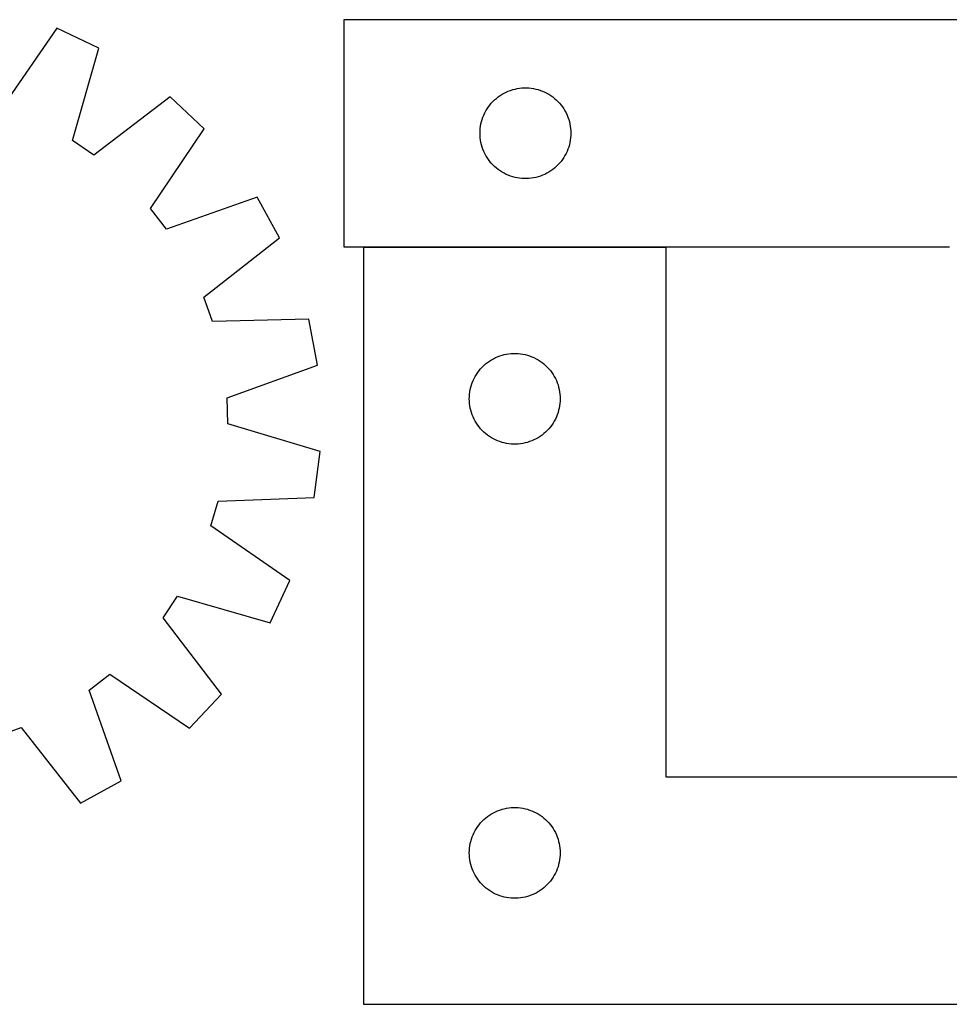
# Model space of a CAD drawing. Header units: millimetres. Extents: x 7 to 1493, y 7 to 2993.
# Tile 8 of 13: x 373 to 680, y 2658 to 2983. Entities that reach past the tile are written whole.
import ezdxf

# ---------------------------------------------------------------- set-up
doc = ezdxf.new("R2010")
doc.units = ezdxf.units.MM
doc.layers.add('COMMON', color=5, linetype='CONTINUOUS', true_color=0x0000ff)
doc.layers.add('CUT', color=7, linetype='CONTINUOUS', true_color=0x000000)

msp = doc.modelspace()

# ---------------------------------------------------------------- linework, layer by layer
at = {"layer": 'COMMON'}
msp.add_line((586.68872, 2908.377162), (486.68872, 2908.377162), dxfattribs=at)
at = {"layer": 'CUT'}
for p, q in [((780.221613, 2983.477162), (480.221613, 2983.477162)), ((480.221613, 2983.477162), (480.221613, 2908.477162)), ((385.442905, 2980.63297), (367.417971, 2954.478113)), ((399.358093, 2974.068056), (385.442905, 2980.63297)), ((390.634144, 2943.525177), (399.358093, 2974.068056)), ((533.171961, 2959.217344), (533.862897, 2959.562696)), ((533.862897, 2959.562696), (534.570694, 2959.872022)), ((534.570694, 2959.872022), (535.293477, 2960.144501)), ((535.293477, 2960.144501), (536.029328, 2960.37941)), ((536.029328, 2960.37941), (536.776297, 2960.576128)), ((536.776297, 2960.576128), (537.532401, 2960.734132)), ((537.532401, 2960.734132), (538.295637, 2960.853002)), ((538.295637, 2960.853002), (539.063981, 2960.932425)), ((539.063981, 2960.932425), (539.835394, 2960.972189)), ((539.835394, 2960.972189), (540.607831, 2960.972189)), ((540.607831, 2960.972189), (541.379245, 2960.932425)), ((541.379245, 2960.932425), (542.147588, 2960.853002)), ((542.147588, 2960.853002), (542.910824, 2960.734132)), ((542.910824, 2960.734132), (543.666929, 2960.576128)), ((543.666929, 2960.576128), (544.413897, 2960.37941)), ((544.413897, 2960.37941), (545.149748, 2960.144501)), ((545.149748, 2960.144501), (545.872531, 2959.872022)), ((545.872531, 2959.872022), (546.580328, 2959.562696)), ((546.580328, 2959.562696), (547.271264, 2959.217344)), ((422.946043, 2958.003361), (397.721018, 2938.698626)), ((434.151504, 2947.459728), (422.946043, 2958.003361)), ((528.954634, 2955.879444), (529.47933, 2956.446325)), ((529.47933, 2956.446325), (530.032513, 2956.985443)), ((530.032513, 2956.985443), (530.612715, 2957.495369)), ((530.612715, 2957.495369), (531.218398, 2957.974751)), ((531.218398, 2957.974751), (531.847957, 2958.422318)), ((531.847957, 2958.422318), (532.499721, 2958.836882)), ((532.499721, 2958.836882), (533.171961, 2959.217344)), ((547.271264, 2959.217344), (547.943505, 2958.836882)), ((547.943505, 2958.836882), (548.595268, 2958.422318)), ((548.595268, 2958.422318), (549.224827, 2957.974751)), ((549.224827, 2957.974751), (549.83051, 2957.495369)), ((549.83051, 2957.495369), (550.410713, 2956.985443)), ((550.410713, 2956.985443), (550.963895, 2956.446325)), ((550.963895, 2956.446325), (551.488592, 2955.879444)), ((526.804306, 2952.683569), (527.167334, 2953.365383)), ((527.167334, 2953.365383), (527.564979, 2954.027605)), ((527.564979, 2954.027605), (527.996188, 2954.668479)), ((527.996188, 2954.668479), (528.459816, 2955.286305)), ((528.459816, 2955.286305), (528.954634, 2955.879444)), ((551.488592, 2955.879444), (551.98341, 2955.286305)), ((551.98341, 2955.286305), (552.447038, 2954.668479)), ((552.447038, 2954.668479), (552.878246, 2954.027605)), ((552.878246, 2954.027605), (553.275891, 2953.365383)), ((553.275891, 2953.365383), (553.638919, 2952.683569)), ((525.538777, 2949.045443), (525.716197, 2949.797229)), ((525.716197, 2949.797229), (525.932082, 2950.538885)), ((525.932082, 2950.538885), (526.18586, 2951.268444)), ((526.18586, 2951.268444), (526.476859, 2951.983971)), ((526.476859, 2951.983971), (526.804306, 2952.683569)), ((553.638919, 2952.683569), (553.966366, 2951.983971)), ((553.966366, 2951.983971), (554.257365, 2951.268444)), ((554.257365, 2951.268444), (554.511143, 2950.538885)), ((554.511143, 2950.538885), (554.727029, 2949.797229)), ((554.727029, 2949.797229), (554.904448, 2949.045443)), ((416.416267, 2921.107572), (434.151504, 2947.459728)), ((525.221613, 2945.977162), (525.241501, 2946.749344)), ((525.241501, 2946.749344), (525.301115, 2947.519477)), ((525.301115, 2947.519477), (525.400294, 2948.285521)), ((525.400294, 2948.285521), (525.538777, 2949.045443)), ((554.904448, 2949.045443), (555.042931, 2948.285521)), ((555.042931, 2948.285521), (555.142111, 2947.519477)), ((555.142111, 2947.519477), (555.201724, 2946.749344)), ((555.201724, 2946.749344), (555.221613, 2945.977162)), ((397.721018, 2938.698626), (390.634144, 2943.525177)), ((525.241501, 2945.204981), (525.221613, 2945.977162)), ((525.301115, 2944.434847), (525.241501, 2945.204981)), ((525.400294, 2943.668804), (525.301115, 2944.434847)), ((525.538777, 2942.908881), (525.400294, 2943.668804)), ((555.042931, 2943.668804), (554.904448, 2942.908881)), ((555.142111, 2944.434847), (555.042931, 2943.668804)), ((555.201724, 2945.204981), (555.142111, 2944.434847)), ((555.221613, 2945.977162), (555.201724, 2945.204981)), ((525.716197, 2942.157096), (525.538777, 2942.908881)), ((525.932082, 2941.41544), (525.716197, 2942.157096)), ((526.18586, 2940.685881), (525.932082, 2941.41544)), ((526.476859, 2939.970354), (526.18586, 2940.685881)), ((526.804306, 2939.270755), (526.476859, 2939.970354)), ((553.966366, 2939.970354), (553.638919, 2939.270755)), ((554.257365, 2940.685881), (553.966366, 2939.970354)), ((554.511143, 2941.41544), (554.257365, 2940.685881)), ((554.727029, 2942.157096), (554.511143, 2941.41544)), ((554.904448, 2942.908881), (554.727029, 2942.157096)), ((527.167334, 2938.588941), (526.804306, 2939.270755)), ((527.564979, 2937.926719), (527.167334, 2938.588941)), ((527.996188, 2937.285846), (527.564979, 2937.926719)), ((528.459816, 2936.66802), (527.996188, 2937.285846)), ((528.954634, 2936.074881), (528.459816, 2936.66802)), ((551.98341, 2936.66802), (551.488592, 2936.074881)), ((552.447038, 2937.285846), (551.98341, 2936.66802)), ((552.878246, 2937.926719), (552.447038, 2937.285846)), ((553.275891, 2938.588941), (552.878246, 2937.926719)), ((553.638919, 2939.270755), (553.275891, 2938.588941)), ((529.47933, 2935.508), (528.954634, 2936.074881)), ((530.032513, 2934.968882), (529.47933, 2935.508)), ((530.612715, 2934.458956), (530.032513, 2934.968882)), ((531.218398, 2933.979574), (530.612715, 2934.458956)), ((531.847957, 2933.532007), (531.218398, 2933.979574)), ((532.499721, 2933.117443), (531.847957, 2933.532007)), ((548.595268, 2933.532007), (547.943505, 2933.117443)), ((549.224827, 2933.979574), (548.595268, 2933.532007)), ((549.83051, 2934.458956), (549.224827, 2933.979574)), ((550.410713, 2934.968882), (549.83051, 2934.458956)), ((550.963895, 2935.508), (550.410713, 2934.968882)), ((551.488592, 2936.074881), (550.963895, 2935.508)), ((533.171961, 2932.73698), (532.499721, 2933.117443)), ((533.862897, 2932.391628), (533.171961, 2932.73698)), ((534.570694, 2932.082303), (533.862897, 2932.391628)), ((535.293477, 2931.809824), (534.570694, 2932.082303)), ((536.029328, 2931.574914), (535.293477, 2931.809824)), ((536.776297, 2931.378197), (536.029328, 2931.574914)), ((537.532401, 2931.220193), (536.776297, 2931.378197)), ((538.295637, 2931.101322), (537.532401, 2931.220193)), ((539.063981, 2931.021899), (538.295637, 2931.101322)), ((539.835394, 2930.982135), (539.063981, 2931.021899)), ((540.607831, 2930.982135), (539.835394, 2930.982135)), ((541.379245, 2931.021899), (540.607831, 2930.982135)), ((542.147588, 2931.101322), (541.379245, 2931.021899)), ((542.910824, 2931.220193), (542.147588, 2931.101322)), ((543.666929, 2931.378197), (542.910824, 2931.220193)), ((544.413897, 2931.574914), (543.666929, 2931.378197)), ((545.149748, 2931.809824), (544.413897, 2931.574914)), ((545.872531, 2932.082303), (545.149748, 2931.809824)), ((546.580328, 2932.391628), (545.872531, 2932.082303)), ((547.271264, 2932.73698), (546.580328, 2932.391628)), ((547.943505, 2933.117443), (547.271264, 2932.73698)), ((451.620714, 2924.892218), (421.664797, 2914.327285)), ((459.019578, 2911.401949), (451.620714, 2924.892218)), ((421.664797, 2914.327285), (416.416267, 2921.107572)), ((434.009102, 2891.820049), (459.019578, 2911.401949)), ((480.221613, 2908.477162), (680.221613, 2908.477162)), ((586.68872, 2908.277161), (486.68872, 2908.277161)), ((486.68872, 2908.277161), (486.68872, 2658.277161)), ((586.68872, 2733.277161), (586.68872, 2908.277161)), ((436.905527, 2883.749727), (434.009102, 2891.820049)), ((468.66004, 2884.540688), (436.905527, 2883.749727)), ((471.528056, 2869.424305), (468.66004, 2884.540688)), ((528.966828, 2871.136881), (529.639069, 2871.517343)), ((529.639069, 2871.517343), (530.330004, 2871.862695)), ((530.330004, 2871.862695), (531.037801, 2872.172021)), ((531.037801, 2872.172021), (531.760584, 2872.4445)), ((531.760584, 2872.4445), (532.496435, 2872.679409)), ((532.496435, 2872.679409), (533.243404, 2872.876127)), ((533.243404, 2872.876127), (533.999508, 2873.034131)), ((533.999508, 2873.034131), (534.762744, 2873.153001)), ((534.762744, 2873.153001), (535.531088, 2873.232424)), ((535.531088, 2873.232424), (536.302501, 2873.272188)), ((536.302501, 2873.272188), (537.074939, 2873.272188)), ((537.074939, 2873.272188), (537.846352, 2873.232424)), ((537.846352, 2873.232424), (538.614695, 2873.153001)), ((538.614695, 2873.153001), (539.377931, 2873.034131)), ((539.377931, 2873.034131), (540.134036, 2872.876127)), ((540.134036, 2872.876127), (540.881004, 2872.679409)), ((540.881004, 2872.679409), (541.616856, 2872.4445)), ((541.616856, 2872.4445), (542.339638, 2872.172021)), ((542.339638, 2872.172021), (543.047436, 2871.862695)), ((543.047436, 2871.862695), (543.738371, 2871.517343)), ((543.738371, 2871.517343), (544.410612, 2871.136881)), ((441.690539, 2858.529474), (471.528056, 2869.424305)), ((525.421741, 2868.179443), (525.946437, 2868.746324)), ((525.946437, 2868.746324), (526.49962, 2869.285442)), ((526.49962, 2869.285442), (527.079822, 2869.795368)), ((527.079822, 2869.795368), (527.685506, 2870.27475)), ((527.685506, 2870.27475), (528.315064, 2870.722317)), ((528.315064, 2870.722317), (528.966828, 2871.136881)), ((544.410612, 2871.136881), (545.062376, 2870.722317)), ((545.062376, 2870.722317), (545.691934, 2870.27475)), ((545.691934, 2870.27475), (546.297617, 2869.795368)), ((546.297617, 2869.795368), (546.87782, 2869.285442)), ((546.87782, 2869.285442), (547.431003, 2868.746324)), ((547.431003, 2868.746324), (547.955699, 2868.179443)), ((523.271414, 2864.983568), (523.634441, 2865.665382)), ((523.634441, 2865.665382), (524.032086, 2866.327604)), ((524.032086, 2866.327604), (524.463295, 2866.968478)), ((524.463295, 2866.968478), (524.926923, 2867.586304)), ((524.926923, 2867.586304), (525.421741, 2868.179443)), ((547.955699, 2868.179443), (548.450517, 2867.586304)), ((548.450517, 2867.586304), (548.914145, 2866.968478)), ((548.914145, 2866.968478), (549.345353, 2866.327604)), ((549.345353, 2866.327604), (549.742998, 2865.665382)), ((549.742998, 2865.665382), (550.106026, 2864.983568)), ((522.005885, 2861.345442), (522.183304, 2862.097228)), ((522.183304, 2862.097228), (522.399189, 2862.838884)), ((522.399189, 2862.838884), (522.652968, 2863.568443)), ((522.652968, 2863.568443), (522.943966, 2864.28397)), ((522.943966, 2864.28397), (523.271414, 2864.983568)), ((550.106026, 2864.983568), (550.433473, 2864.28397)), ((550.433473, 2864.28397), (550.724472, 2863.568443)), ((550.724472, 2863.568443), (550.978251, 2862.838884)), ((550.978251, 2862.838884), (551.194136, 2862.097228)), ((551.194136, 2862.097228), (551.371555, 2861.345442)), ((441.951337, 2849.959098), (441.690539, 2858.529474)), ((521.68872, 2858.277161), (521.708608, 2859.049343)), ((521.708608, 2859.049343), (521.768222, 2859.819476)), ((521.768222, 2859.819476), (521.867401, 2860.58552)), ((521.867401, 2860.58552), (522.005885, 2861.345442)), ((551.371555, 2861.345442), (551.510038, 2860.58552)), ((551.510038, 2860.58552), (551.609218, 2859.819476)), ((551.609218, 2859.819476), (551.668831, 2859.049343)), ((551.668831, 2859.049343), (551.68872, 2858.277161)), ((521.708608, 2857.50498), (521.68872, 2858.277161)), ((521.768222, 2856.734846), (521.708608, 2857.50498)), ((521.867401, 2855.968803), (521.768222, 2856.734846)), ((522.005885, 2855.20888), (521.867401, 2855.968803)), ((551.510038, 2855.968803), (551.371555, 2855.20888)), ((551.609218, 2856.734846), (551.510038, 2855.968803)), ((551.668831, 2857.50498), (551.609218, 2856.734846)), ((551.68872, 2858.277161), (551.668831, 2857.50498)), ((522.183304, 2854.457095), (522.005885, 2855.20888)), ((522.399189, 2853.715439), (522.183304, 2854.457095)), ((522.652968, 2852.98588), (522.399189, 2853.715439)), ((522.943966, 2852.270353), (522.652968, 2852.98588)), ((523.271414, 2851.570754), (522.943966, 2852.270353)), ((550.433473, 2852.270353), (550.106026, 2851.570754)), ((550.724472, 2852.98588), (550.433473, 2852.270353)), ((550.978251, 2853.715439), (550.724472, 2852.98588)), ((551.194136, 2854.457095), (550.978251, 2853.715439)), ((551.371555, 2855.20888), (551.194136, 2854.457095)), ((472.396094, 2840.898662), (441.951337, 2849.959098)), ((523.634441, 2850.88894), (523.271414, 2851.570754)), ((524.032086, 2850.226718), (523.634441, 2850.88894)), ((524.463295, 2849.585845), (524.032086, 2850.226718)), ((524.926923, 2848.968019), (524.463295, 2849.585845)), ((525.421741, 2848.37488), (524.926923, 2848.968019)), ((548.450517, 2848.968019), (547.955699, 2848.37488)), ((548.914145, 2849.585845), (548.450517, 2848.968019)), ((549.345353, 2850.226718), (548.914145, 2849.585845)), ((549.742998, 2850.88894), (549.345353, 2850.226718)), ((550.106026, 2851.570754), (549.742998, 2850.88894)), ((525.946437, 2847.807999), (525.421741, 2848.37488)), ((526.49962, 2847.268881), (525.946437, 2847.807999)), ((527.079822, 2846.758955), (526.49962, 2847.268881)), ((527.685506, 2846.279573), (527.079822, 2846.758955)), ((528.315064, 2845.832006), (527.685506, 2846.279573)), ((528.966828, 2845.417442), (528.315064, 2845.832006)), ((545.062376, 2845.832006), (544.410612, 2845.417442)), ((545.691934, 2846.279573), (545.062376, 2845.832006)), ((546.297617, 2846.758955), (545.691934, 2846.279573)), ((546.87782, 2847.268881), (546.297617, 2846.758955)), ((547.431003, 2847.807999), (546.87782, 2847.268881)), ((547.955699, 2848.37488), (547.431003, 2847.807999)), ((529.639069, 2845.036979), (528.966828, 2845.417442)), ((530.330004, 2844.691627), (529.639069, 2845.036979)), ((531.037801, 2844.382302), (530.330004, 2844.691627)), ((531.760584, 2844.109823), (531.037801, 2844.382302)), ((532.496435, 2843.874913), (531.760584, 2844.109823)), ((533.243404, 2843.678196), (532.496435, 2843.874913)), ((533.999508, 2843.520192), (533.243404, 2843.678196)), ((534.762744, 2843.401321), (533.999508, 2843.520192)), ((535.531088, 2843.321898), (534.762744, 2843.401321)), ((536.302501, 2843.282134), (535.531088, 2843.321898)), ((537.074939, 2843.282134), (536.302501, 2843.282134)), ((537.846352, 2843.321898), (537.074939, 2843.282134)), ((538.614695, 2843.401321), (537.846352, 2843.321898)), ((539.377931, 2843.520192), (538.614695, 2843.401321)), ((540.134036, 2843.678196), (539.377931, 2843.520192)), ((540.881004, 2843.874913), (540.134036, 2843.678196)), ((541.616856, 2844.109823), (540.881004, 2843.874913)), ((542.339638, 2844.382302), (541.616856, 2844.109823)), ((543.047436, 2844.691627), (542.339638, 2844.382302)), ((543.738371, 2845.036979), (543.047436, 2844.691627)), ((544.410612, 2845.417442), (543.738371, 2845.036979)), ((470.45252, 2825.635862), (472.396094, 2840.898662)), ((436.308308, 2816.263058), (438.708667, 2824.494561)), ((438.708667, 2824.494561), (470.45252, 2825.635862)), ((462.463165, 2798.238124), (436.308308, 2816.263058)), ((455.898251, 2784.322936), (462.463165, 2798.238124)), ((420.528821, 2785.960012), (425.355372, 2793.046885)), ((425.355372, 2793.046885), (455.898251, 2784.322936)), ((439.833556, 2760.734986), (420.528821, 2785.960012)), ((396.15748, 2762.016232), (402.937767, 2767.264763)), ((402.937767, 2767.264763), (429.289923, 2749.529526)), ((406.722413, 2732.060315), (396.15748, 2762.016232)), ((429.289923, 2749.529526), (439.833556, 2760.734986)), ((365.579922, 2746.775503), (373.650244, 2749.671928)), ((373.650244, 2749.671928), (393.232144, 2724.661451)), ((393.232144, 2724.661451), (406.722413, 2732.060315)), ((786.68872, 2733.277161), (586.68872, 2733.277161)), ((530.330004, 2721.862695), (531.037801, 2722.172021)), ((531.037801, 2722.172021), (531.760584, 2722.4445)), ((531.760584, 2722.4445), (532.496435, 2722.679409)), ((532.496435, 2722.679409), (533.243404, 2722.876127)), ((533.243404, 2722.876127), (533.999508, 2723.034131)), ((533.999508, 2723.034131), (534.762744, 2723.153001)), ((534.762744, 2723.153001), (535.531088, 2723.232424)), ((535.531088, 2723.232424), (536.302501, 2723.272188)), ((536.302501, 2723.272188), (537.074939, 2723.272188)), ((537.074939, 2723.272188), (537.846352, 2723.232424)), ((537.846352, 2723.232424), (538.614695, 2723.153001)), ((538.614695, 2723.153001), (539.377931, 2723.034131)), ((539.377931, 2723.034131), (540.134036, 2722.876127)), ((540.134036, 2722.876127), (540.881004, 2722.679409)), ((540.881004, 2722.679409), (541.616856, 2722.4445)), ((541.616856, 2722.4445), (542.339638, 2722.172021)), ((542.339638, 2722.172021), (543.047436, 2721.862695)), ((525.421741, 2718.179443), (525.946437, 2718.746324)), ((525.946437, 2718.746324), (526.49962, 2719.285442)), ((526.49962, 2719.285442), (527.079822, 2719.795368)), ((527.079822, 2719.795368), (527.685506, 2720.27475)), ((527.685506, 2720.27475), (528.315064, 2720.722317)), ((528.315064, 2720.722317), (528.966828, 2721.136881)), ((528.966828, 2721.136881), (529.639069, 2721.517343)), ((529.639069, 2721.517343), (530.330004, 2721.862695)), ((543.047436, 2721.862695), (543.738371, 2721.517343)), ((543.738371, 2721.517343), (544.410612, 2721.136881)), ((544.410612, 2721.136881), (545.062376, 2720.722317)), ((545.062376, 2720.722317), (545.691934, 2720.27475)), ((545.691934, 2720.27475), (546.297617, 2719.795368)), ((546.297617, 2719.795368), (546.87782, 2719.285442)), ((546.87782, 2719.285442), (547.431003, 2718.746324)), ((547.431003, 2718.746324), (547.955699, 2718.179443)), ((523.271414, 2714.983568), (523.634441, 2715.665382)), ((523.634441, 2715.665382), (524.032086, 2716.327604)), ((524.032086, 2716.327604), (524.463295, 2716.968478)), ((524.463295, 2716.968478), (524.926923, 2717.586304)), ((524.926923, 2717.586304), (525.421741, 2718.179443)), ((547.955699, 2718.179443), (548.450517, 2717.586304)), ((548.450517, 2717.586304), (548.914145, 2716.968478)), ((548.914145, 2716.968478), (549.345353, 2716.327604)), ((549.345353, 2716.327604), (549.742998, 2715.665382)), ((549.742998, 2715.665382), (550.106026, 2714.983568)), ((522.183304, 2712.097228), (522.399189, 2712.838884)), ((522.399189, 2712.838884), (522.652968, 2713.568443)), ((522.652968, 2713.568443), (522.943966, 2714.28397)), ((522.943966, 2714.28397), (523.271414, 2714.983568)), ((550.106026, 2714.983568), (550.433473, 2714.28397)), ((550.433473, 2714.28397), (550.724472, 2713.568443)), ((550.724472, 2713.568443), (550.978251, 2712.838884)), ((550.978251, 2712.838884), (551.194136, 2712.097228)), ((521.68872, 2708.277161), (521.708608, 2709.049343)), ((521.708608, 2709.049343), (521.768222, 2709.819476)), ((521.768222, 2709.819476), (521.867401, 2710.58552)), ((521.867401, 2710.58552), (522.005885, 2711.345442)), ((522.005885, 2711.345442), (522.183304, 2712.097228)), ((551.194136, 2712.097228), (551.371555, 2711.345442)), ((551.371555, 2711.345442), (551.510038, 2710.58552)), ((551.510038, 2710.58552), (551.609218, 2709.819476)), ((551.609218, 2709.819476), (551.668831, 2709.049343)), ((551.668831, 2709.049343), (551.68872, 2708.277161)), ((521.708608, 2707.50498), (521.68872, 2708.277161)), ((521.768222, 2706.734846), (521.708608, 2707.50498)), ((521.867401, 2705.968803), (521.768222, 2706.734846)), ((522.005885, 2705.20888), (521.867401, 2705.968803)), ((551.510038, 2705.968803), (551.371555, 2705.20888)), ((551.609218, 2706.734846), (551.510038, 2705.968803)), ((551.668831, 2707.50498), (551.609218, 2706.734846)), ((551.68872, 2708.277161), (551.668831, 2707.50498)), ((522.183304, 2704.457095), (522.005885, 2705.20888)), ((522.399189, 2703.715439), (522.183304, 2704.457095)), ((522.652968, 2702.98588), (522.399189, 2703.715439)), ((522.943966, 2702.270353), (522.652968, 2702.98588)), ((550.724472, 2702.98588), (550.433473, 2702.270353)), ((550.978251, 2703.715439), (550.724472, 2702.98588)), ((551.194136, 2704.457095), (550.978251, 2703.715439)), ((551.371555, 2705.20888), (551.194136, 2704.457095)), ((523.271414, 2701.570754), (522.943966, 2702.270353)), ((523.634441, 2700.88894), (523.271414, 2701.570754)), ((524.032086, 2700.226718), (523.634441, 2700.88894)), ((524.463295, 2699.585845), (524.032086, 2700.226718)), ((524.926923, 2698.968019), (524.463295, 2699.585845)), ((548.914145, 2699.585845), (548.450517, 2698.968019)), ((549.345353, 2700.226718), (548.914145, 2699.585845)), ((549.742998, 2700.88894), (549.345353, 2700.226718)), ((550.106026, 2701.570754), (549.742998, 2700.88894)), ((550.433473, 2702.270353), (550.106026, 2701.570754)), ((525.421741, 2698.37488), (524.926923, 2698.968019)), ((525.946437, 2697.807999), (525.421741, 2698.37488)), ((526.49962, 2697.268881), (525.946437, 2697.807999)), ((527.079822, 2696.758955), (526.49962, 2697.268881)), ((527.685506, 2696.279573), (527.079822, 2696.758955)), ((528.315064, 2695.832006), (527.685506, 2696.279573)), ((545.691934, 2696.279573), (545.062376, 2695.832006)), ((546.297617, 2696.758955), (545.691934, 2696.279573)), ((546.87782, 2697.268881), (546.297617, 2696.758955)), ((547.431003, 2697.807999), (546.87782, 2697.268881)), ((547.955699, 2698.37488), (547.431003, 2697.807999)), ((548.450517, 2698.968019), (547.955699, 2698.37488)), ((528.966828, 2695.417442), (528.315064, 2695.832006)), ((529.639069, 2695.036979), (528.966828, 2695.417442)), ((530.330004, 2694.691627), (529.639069, 2695.036979)), ((531.037801, 2694.382302), (530.330004, 2694.691627)), ((531.760584, 2694.109823), (531.037801, 2694.382302)), ((532.496435, 2693.874913), (531.760584, 2694.109823)), ((533.243404, 2693.678196), (532.496435, 2693.874913)), ((533.999508, 2693.520192), (533.243404, 2693.678196)), ((534.762744, 2693.401321), (533.999508, 2693.520192)), ((535.531088, 2693.321898), (534.762744, 2693.401321)), ((536.302501, 2693.282134), (535.531088, 2693.321898)), ((537.074939, 2693.282134), (536.302501, 2693.282134)), ((537.846352, 2693.321898), (537.074939, 2693.282134)), ((538.614695, 2693.401321), (537.846352, 2693.321898)), ((539.377931, 2693.520192), (538.614695, 2693.401321)), ((540.134036, 2693.678196), (539.377931, 2693.520192)), ((540.881004, 2693.874913), (540.134036, 2693.678196)), ((541.616856, 2694.109823), (540.881004, 2693.874913)), ((542.339638, 2694.382302), (541.616856, 2694.109823)), ((543.047436, 2694.691627), (542.339638, 2694.382302)), ((543.738371, 2695.036979), (543.047436, 2694.691627)), ((544.410612, 2695.417442), (543.738371, 2695.036979)), ((545.062376, 2695.832006), (544.410612, 2695.417442)), ((486.68872, 2658.277161), (786.68872, 2658.277161))]:
    msp.add_line(p, q, dxfattribs=at)

doc.saveas('drawing.dxf')
